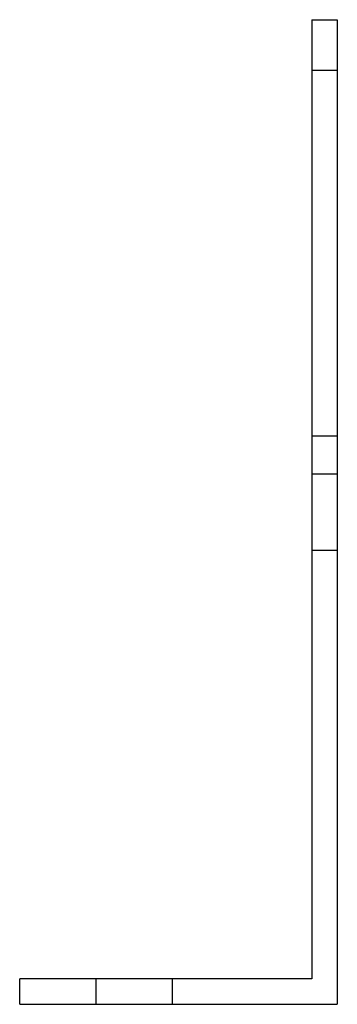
# Model space of a CAD drawing. Header units: millimetres. Extents: x -25 to 25, y -78 to 78.
import ezdxf

# ---------------------------------------------------------------- set-up
doc = ezdxf.new("R2010")
doc.units = ezdxf.units.MM
doc.layers.add('HIDDEN', color=7, linetype='Continuous')
doc.layers.add('THICK', color=7, linetype='Continuous')

msp = doc.modelspace()

# ---------------------------------------------------------------- linework, layer by layer
at = {"layer": 'HIDDEN'}
for p, q in [((21, 77.5), (21, 77.5)), ((21, 77.5), (21, 77.5)), ((21, 77.5), (21, 77.5)), ((21, 77.5), (21, 77.5)), ((25, 77.5), (25, 77.5)), ((25, 77.5), (25, 77.5)), ((25, 77.5), (25, 77.5)), ((25, 77.5), (25, 77.5)), ((21, 69.53), (25, 69.53)), ((21, 69.53), (25, 69.53)), ((21, 12), (25, 12)), ((21, 6), (25, 6)), ((21, -6), (25, -6)), ((-25, -73.5), (-25, -73.5)), ((-13, -73.5), (-13, -77.5)), ((-13, -73.5), (-13, -77.5)), ((-13, -73.5), (-13, -77.5)), ((-1, -73.5), (-1, -77.5)), ((-1, -73.5), (-1, -77.5)), ((-1, -73.5), (-1, -77.5)), ((21, -73.5), (21, -73.5)), ((-25, -77.5), (-25, -77.5)), ((25, -77.5), (25, -77.5))]:
    msp.add_line(p, q, dxfattribs=at)
at = {"layer": 'THICK'}
for p, q in [((21, 77.5), (21, -73.5)), ((21, 77.5), (25, 77.5)), ((25, 77.5), (25, -77.5)), ((21, -73.5), (-25, -73.5)), ((-25, -77.5), (-25, -73.5)), ((-25, -77.5), (25, -77.5))]:
    msp.add_line(p, q, dxfattribs=at)

doc.saveas('drawing.dxf')
